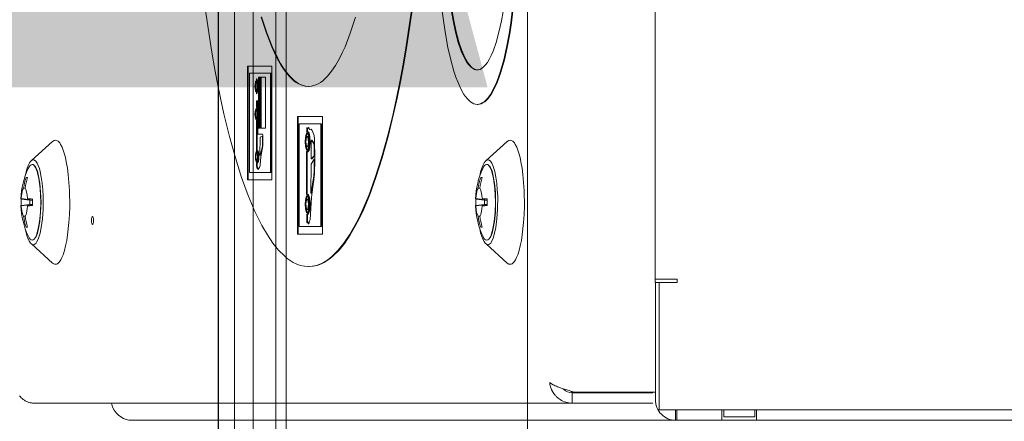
# Model space of a CAD drawing. Header units: centimetres. Extents: x -1436 to 1974, y -887 to 4352.
# Tile 58 of 105: x 604 to 619, y 2475 to 2481. Entities that reach past the tile are written whole.
import ezdxf

# ---------------------------------------------------------------- set-up
doc = ezdxf.new("R2010")
doc.units = ezdxf.units.CM
doc.header["$MEASUREMENT"] = 0
doc.layers.add('00 - nowa technologia myjni_Nr_pióra__246', color=7, linetype='Continuous', lineweight=20, true_color=0x1db3b3)
doc.layers.add('299-A Wymiary Opisy', color=7, linetype='Continuous')
doc.layers.add('299-A Wymiary Opisy_Nr_pióra__11', color=7, linetype='Continuous', lineweight=0)
doc.layers.add('Nowe_199-Z Wymiary i opisy_Nr_pióra__135', color=5, linetype='Continuous', lineweight=20)
doc.styles.add('STYL_AUTOMATYCZNY_1', font='arial.ttf')
doc.dimstyles.new('STYL_AUTOMATYCZNY__1', dxfattribs={"dimtxt": 13, "dimasz": 7.6, "dimexe": 0.18, "dimexo": 0.0625, "dimgap": 0, "dimtad": 1, "dimdec": 0, "dimzin": 0, "dimdsep": 46, "dimtxsty": 'STYL_AUTOMATYCZNY_1', "dimblk": 'ARROWHEAD_2', "dimblk1": 'ARROWHEAD_2', "dimblk2": 'ARROWHEAD_2', "dimcen": 0.09, "dimclrd": 7, "dimclre": 7, "dimclrt": 7, "dimadec": 0, "dimazin": 0, "dimtfac": 1, "dimtdec": 4, "dimtmove": 0, "dimatfit": 3, "dimfxl": 0, "dimtolj": 1, "dimtzin": 0, "dimarcsym": 0})
doc.dimstyles.new('STYL_AUTOMATYCZNY__3', dxfattribs={"dimtxt": 0.18, "dimasz": 14.592, "dimexe": 0.18, "dimexo": 0.0625, "dimgap": 0, "dimtad": 0, "dimtih": 1, "dimtoh": 1, "dimdec": 4, "dimzin": 0, "dimdsep": 46, "dimcen": 0.09, "dimadec": 0, "dimazin": 0, "dimtfac": 1, "dimtdec": 4, "dimtmove": 0, "dimatfit": 3, "dimldrblk": 'ARROWHEAD_5', "dimfxl": 0, "dimtolj": 1, "dimtzin": 0, "dimarcsym": 0})

# ---------------------------------------------------------------- blocks, each defined once
blk = doc.blocks.new('*D80')
at = {"layer": '299-A Wymiary Opisy_Nr_pióra__11', "color": 7, "linetype": 'Continuous', "lineweight": 0}
for p, q in [((62.397, 2870.081), (62.379, 2855.081)), ((621.207, 2869.379), (621.188, 2854.379)), ((65.281, 2867.577), (59.495, 2857.584)), ((618.304, 2856.882), (624.09, 2866.875)), ((62.388, 2862.581), (57.498, 2862.587)), ((621.197, 2861.879), (62.388, 2862.581)), ((626.087, 2861.873), (621.197, 2861.879))]:
    blk.add_line(p, q, dxfattribs=at)
at = {"layer": '299-A Wymiary Opisy_Nr_pióra__11', "color": 7, "lineweight": 0, "insert": (326.923, 2864.848), "char_height": 13, "attachment_point": 7, "rotation": 359.928, "style": 'STYL_AUTOMATYCZNY_1'}
blk.add_mtext('\\A1;{\\pql;\\fArial|b0|i0|c238|p0;\\W1.000000;559}', dxfattribs=at)
blk = doc.blocks.new('ARROWHEAD_2')
at = {"color": 0, "linetype": 'Continuous', "lineweight": 0}
for p, q in [((-0.3781, -0.655), (0.3781, 0.655)), ((0, 0), (-1, 0))]:
    blk.add_line(p, q, dxfattribs=at)
blk = doc.blocks.new('*D87')
at = {"layer": '299-A Wymiary Opisy_Nr_pióra__11', "color": 7, "linetype": 'Continuous', "lineweight": 0}
for p, q in [((583.305, 2567.764), (573.298, 2573.525)), ((578.302, 2570.645), (581.45, 59.085)), ((576.447, 61.965), (586.454, 56.204)), ((573.95, 59.075), (588.95, 59.094)), ((581.45, 59.085), (581.456, 54.195))]:
    blk.add_line(p, q, dxfattribs=at)
at = {"layer": '299-A Wymiary Opisy_Nr_pióra__11', "color": 7, "lineweight": 0, "insert": (582.448, 1337.175), "char_height": 13, "attachment_point": 7, "rotation": 270.0718, "style": 'STYL_AUTOMATYCZNY_1'}
blk.add_mtext('\\A1;{\\pql;\\fArial|b0|i0|c238|p0;\\W1.000000;2\xa0512}', dxfattribs=at)
blk = doc.blocks.new('ARROWHEAD_5')
at = {"linetype": 'Continuous', "lineweight": 0}
blk.add_hatch(color=0, dxfattribs=at).paths.add_polyline_path([(-1, 0.2679), (0, 0), (-1, -0.2679)])
at = {"color": 0, "linetype": 'Continuous', "lineweight": 0}
blk.add_line((0, 0), (-1, 0), dxfattribs=at)

msp = doc.modelspace()

# ---------------------------------------------------------------- linework, layer by layer
at = {"layer": '00 - nowa technologia myjni_Nr_pióra__246', "color": 132, "linetype": 'Continuous', "lineweight": 20, "true_color": 0x1db3b3}
for p, q in [((607.532, 2583.576), (607.532, 2388.576)), ((607.807, 2542.286), (607.807, 2467.27)), ((608.132, 2542.286), (608.132, 2467.27)), ((608.282, 2542.286), (608.282, 2467.27)), ((611.782, 2542.286), (611.782, 2467.27)), ((613.635, 2477.003), (613.635, 2517.003)), ((608.077, 2480.145), (607.724, 2480.145)), ((607.724, 2480.145), (607.724, 2478.493)), ((607.733, 2480.145), (607.733, 2478.493)), ((608.077, 2478.493), (608.077, 2480.145)), ((607.75, 2480.041), (607.75, 2478.6)), ((608.054, 2480.041), (607.75, 2480.041)), ((607.853, 2479.959), (607.853, 2479.936)), ((607.863, 2479.936), (607.853, 2479.936)), ((607.863, 2479.946), (607.863, 2479.936)), ((607.881, 2479.985), (607.901, 2479.985)), ((607.881, 2479.243), (607.881, 2479.985)), ((607.89, 2479.243), (607.89, 2479.985)), ((607.901, 2479.985), (607.901, 2479.243)), ((607.91, 2479.985), (607.984, 2479.985)), ((607.91, 2479.244), (607.91, 2479.985)), ((607.919, 2479.244), (607.919, 2479.985)), ((607.984, 2479.985), (607.984, 2479.244)), ((608.064, 2480.041), (608.054, 2480.041)), ((608.054, 2478.6), (608.054, 2480.041)), ((608.064, 2478.6), (608.064, 2480.041)), ((607.858, 2479.897), (607.848, 2479.897)), ((607.858, 2479.803), (607.848, 2479.803)), ((607.863, 2479.764), (607.853, 2479.764)), ((607.853, 2479.764), (607.853, 2479.741)), ((607.863, 2479.764), (607.863, 2479.754)), ((607.862, 2479.641), (607.852, 2479.641)), ((607.874, 2479.641), (607.852, 2479.641)), ((607.852, 2479.641), (607.852, 2479.543)), ((607.861, 2479.543), (607.852, 2479.543)), ((607.862, 2479.641), (607.861, 2479.543)), ((607.874, 2479.641), (607.862, 2479.641)), ((607.874, 2479.157), (607.874, 2479.641)), ((611.064, 2479.589), (611.055, 2479.589)), ((607.859, 2479.495), (607.849, 2479.495)), ((607.859, 2479.401), (607.849, 2479.401)), ((608.812, 2479.415), (608.447, 2479.415)), ((608.447, 2479.415), (608.447, 2477.706)), ((608.456, 2479.415), (608.456, 2477.706)), ((608.812, 2477.706), (608.812, 2479.415)), ((607.861, 2479.356), (607.852, 2479.356)), ((607.852, 2479.356), (607.852, 2479.157)), ((607.861, 2479.356), (607.862, 2479.157)), ((607.901, 2479.243), (607.881, 2479.243)), ((607.984, 2479.244), (607.91, 2479.244)), ((608.473, 2479.307), (608.473, 2477.817)), ((608.788, 2479.307), (608.473, 2479.307)), ((608.585, 2479.252), (608.581, 2479.194)), ((608.591, 2479.232), (608.585, 2479.252)), ((608.601, 2479.232), (608.591, 2479.232)), ((608.593, 2479.232), (608.591, 2479.194)), ((608.623, 2479.224), (608.616, 2479.241)), ((608.647, 2479.23), (608.623, 2479.224)), ((608.632, 2479.224), (608.623, 2479.224)), ((608.649, 2479.228), (608.632, 2479.224)), ((608.798, 2479.307), (608.788, 2479.307)), ((608.788, 2477.817), (608.788, 2479.307)), ((608.798, 2477.817), (608.798, 2479.307)), ((607.852, 2479.157), (607.852, 2478.917)), ((607.862, 2479.157), (607.862, 2478.917)), ((607.942, 2479.157), (607.874, 2479.157)), ((607.904, 2478.85), (607.906, 2479.113)), ((607.906, 2479.113), (607.942, 2479.129)), ((607.942, 2479.129), (607.941, 2478.998)), ((607.946, 2479.143), (607.942, 2479.157)), ((607.946, 2479.129), (607.942, 2479.129)), ((607.945, 2478.987), (607.946, 2479.143)), ((608.591, 2479.194), (608.581, 2479.194)), ((608.581, 2479.194), (608.581, 2479.187)), ((608.598, 2479.191), (608.588, 2479.191)), ((608.598, 2479.121), (608.588, 2479.121)), ((608.591, 2479.194), (608.591, 2479.191)), ((604.589, 2478.772), (604.897, 2479.049)), ((607.934, 2478.956), (607.913, 2478.865)), ((607.916, 2478.825), (607.945, 2478.987)), ((607.941, 2478.998), (607.934, 2478.956)), ((607.939, 2478.956), (607.934, 2478.956)), ((607.945, 2478.998), (607.941, 2478.998)), ((608.598, 2478.972), (608.588, 2478.972)), ((608.648, 2478.8), (608.648, 2479.052)), ((608.662, 2479.067), (608.652, 2479.067)), ((608.685, 2479.012), (608.688, 2478.994)), ((611.182, 2478.772), (611.49, 2479.049)), ((607.862, 2478.917), (607.852, 2478.917)), ((607.852, 2478.917), (607.858, 2478.916)), ((607.865, 2478.875), (607.855, 2478.875)), ((607.867, 2478.916), (607.858, 2478.916)), ((607.862, 2478.917), (607.867, 2478.916)), ((607.908, 2478.85), (607.904, 2478.85)), ((607.906, 2478.708), (607.916, 2478.825)), ((607.913, 2478.865), (607.908, 2478.85)), ((607.918, 2478.85), (607.908, 2478.85)), ((607.922, 2478.865), (607.913, 2478.865)), ((607.922, 2478.865), (607.918, 2478.85)), ((607.925, 2478.875), (607.922, 2478.865)), ((608.58, 2478.906), (608.58, 2478.279)), ((608.598, 2478.902), (608.588, 2478.902)), ((608.59, 2478.902), (608.59, 2478.282)), ((608.689, 2478.844), (608.648, 2478.8)), ((608.657, 2478.8), (608.648, 2478.8)), ((608.696, 2478.841), (608.657, 2478.8)), ((608.696, 2478.844), (608.689, 2478.844)), ((604.643, 2478.686), (604.628, 2478.703)), ((607.858, 2478.74), (607.852, 2478.739)), ((607.861, 2478.739), (607.852, 2478.739)), ((607.852, 2478.739), (607.852, 2478.696)), ((607.862, 2478.696), (607.852, 2478.696)), ((607.852, 2478.696), (607.856, 2478.672)), ((607.865, 2478.781), (607.855, 2478.781)), ((607.866, 2478.672), (607.856, 2478.672)), ((607.856, 2478.672), (607.863, 2478.659)), ((607.867, 2478.74), (607.858, 2478.74)), ((607.867, 2478.74), (607.861, 2478.739)), ((607.861, 2478.739), (607.862, 2478.696)), ((607.862, 2478.696), (607.866, 2478.672)), ((607.873, 2478.659), (607.863, 2478.659)), ((607.863, 2478.659), (607.869, 2478.652)), ((607.866, 2478.672), (607.873, 2478.659)), ((607.879, 2478.652), (607.869, 2478.652)), ((607.869, 2478.652), (607.881, 2478.644)), ((607.873, 2478.659), (607.879, 2478.652)), ((607.879, 2478.652), (607.884, 2478.649)), ((607.881, 2478.644), (607.886, 2478.652)), ((607.886, 2478.652), (607.889, 2478.663)), ((607.889, 2478.663), (607.897, 2478.674)), ((607.897, 2478.674), (607.902, 2478.683)), ((607.902, 2478.683), (607.906, 2478.708)), ((608.642, 2478.315), (608.647, 2478.72)), ((608.647, 2478.72), (608.69, 2478.791)), ((608.697, 2478.791), (608.69, 2478.791)), ((611.236, 2478.686), (611.221, 2478.703)), ((604.533, 2478.525), (604.512, 2478.528)), ((604.522, 2478.528), (604.512, 2478.528)), ((604.534, 2478.528), (604.522, 2478.528)), ((607.75, 2478.6), (608.054, 2478.6)), ((608.064, 2478.6), (608.054, 2478.6)), ((608.683, 2478.549), (608.648, 2478.309)), ((608.691, 2478.549), (608.683, 2478.549)), ((611.126, 2478.525), (611.105, 2478.528)), ((611.115, 2478.528), (611.105, 2478.528)), ((611.127, 2478.528), (611.115, 2478.528)), ((604.5, 2478.368), (604.474, 2478.371)), ((607.724, 2478.493), (608.077, 2478.493)), ((608.684, 2478.486), (608.658, 2478.309)), ((611.093, 2478.368), (611.067, 2478.371)), ((608.598, 2478.282), (608.588, 2478.282)), ((608.654, 2478.3), (608.645, 2478.3)), ((608.658, 2478.309), (608.648, 2478.309)), ((604.605, 2478.2), (604.44, 2478.22)), ((604.568, 2478.2), (604.44, 2478.215)), ((604.605, 2478.136), (604.44, 2478.116)), ((604.568, 2478.136), (604.44, 2478.12)), ((604.605, 2478.211), (604.533, 2478.22)), ((604.605, 2478.125), (604.533, 2478.116)), ((604.568, 2478.2), (604.593, 2478.2)), ((604.568, 2478.136), (604.568, 2478.2)), ((604.593, 2478.136), (604.568, 2478.136)), ((604.605, 2478.199), (604.593, 2478.2)), ((604.593, 2478.136), (604.605, 2478.137)), ((608.598, 2478.212), (608.588, 2478.212)), ((611.198, 2478.2), (611.033, 2478.22)), ((611.198, 2478.136), (611.033, 2478.116)), ((611.161, 2478.2), (611.034, 2478.215)), ((611.161, 2478.136), (611.034, 2478.12)), ((611.199, 2478.211), (611.126, 2478.22)), ((611.199, 2478.125), (611.126, 2478.116)), ((611.161, 2478.2), (611.186, 2478.2)), ((611.161, 2478.136), (611.161, 2478.2)), ((611.186, 2478.136), (611.161, 2478.136)), ((611.198, 2478.199), (611.186, 2478.2)), ((611.186, 2478.136), (611.198, 2478.137)), ((604.5, 2477.968), (604.474, 2477.965)), ((608.582, 2477.995), (608.585, 2477.868)), ((608.598, 2478.063), (608.588, 2478.063)), ((608.598, 2477.993), (608.588, 2477.993)), ((608.591, 2477.993), (608.594, 2477.88)), ((611.093, 2477.968), (611.067, 2477.965)), ((604.533, 2477.811), (604.512, 2477.808)), ((604.512, 2477.808), (604.522, 2477.808)), ((604.522, 2477.808), (604.534, 2477.808)), ((608.473, 2477.817), (608.788, 2477.817)), ((608.585, 2477.868), (608.594, 2477.88)), ((608.603, 2477.88), (608.594, 2477.88)), ((608.619, 2477.881), (608.631, 2477.919)), ((608.798, 2477.817), (608.788, 2477.817)), ((611.126, 2477.811), (611.105, 2477.808)), ((611.105, 2477.808), (611.115, 2477.808)), ((611.115, 2477.808), (611.127, 2477.808)), ((608.447, 2477.706), (608.812, 2477.706)), ((604.589, 2477.564), (604.897, 2477.286)), ((604.643, 2477.65), (604.628, 2477.633)), ((611.182, 2477.564), (611.49, 2477.286)), ((611.236, 2477.65), (611.221, 2477.633)), ((608.616, 2477.234), (608.607, 2477.234)), ((613.954, 2477.053), (613.635, 2477.053)), ((613.639, 2475.303), (613.639, 2477.003)), ((613.639, 2477.003), (613.691, 2477.003)), ((613.691, 2475.153), (613.691, 2477.003)), ((613.954, 2477.003), (613.691, 2477.003)), ((613.954, 2477.053), (613.954, 2477.003)), ((612.335, 2475.45), (612.288, 2475.465)), ((612.39, 2475.434), (612.335, 2475.45)), ((612.398, 2475.431), (612.39, 2475.434)), ((612.467, 2475.41), (612.398, 2475.431)), ((612.433, 2475.41), (612.398, 2475.431)), ((612.398, 2475.431), (612.398, 2475.431)), ((612.431, 2475.253), (612.431, 2475.403)), ((612.431, 2475.403), (613.599, 2475.403)), ((612.467, 2475.41), (612.433, 2475.41)), ((612.467, 2475.41), (613.635, 2475.41)), ((604.624, 2475.253), (612.431, 2475.253)), ((612.431, 2475.253), (613.599, 2475.253)), ((620.391, 2475.153), (613.691, 2475.153)), ((613.931, 2475.153), (613.931, 2475.003)), ((613.947, 2475.153), (613.947, 2475.003)), ((614.241, 2475.153), (614.629, 2475.153)), ((614.604, 2475.003), (614.604, 2475.153)), ((614.629, 2475.053), (614.629, 2475.153)), ((615.08, 2475.153), (615.13, 2475.153)), ((615.08, 2475.153), (615.08, 2475.053)), ((615.104, 2475.153), (615.104, 2475.003)), ((606.051, 2475.003), (613.931, 2475.003)), ((613.947, 2475.003), (613.931, 2475.003)), ((613.947, 2475.003), (614.604, 2475.003)), ((615.104, 2475.003), (614.604, 2475.003)), ((615.08, 2475.053), (614.629, 2475.053)), ((615.104, 2475.003), (620.391, 2475.003))]:
    msp.add_line(p, q, dxfattribs=at)
for points in [[(610.482, 2482.089), (610.489, 2481.684), (610.511, 2481.299), (610.546, 2480.941), (610.568, 2480.773), (610.592, 2480.613), (610.629, 2480.415), (610.671, 2480.234), (610.716, 2480.072), (610.745, 2479.985), (610.776, 2479.905), (610.818, 2479.812), (610.862, 2479.734), (610.908, 2479.672), (610.955, 2479.627), (610.981, 2479.61), (611.006, 2479.598), (611.03, 2479.592), (611.055, 2479.589)], [(610.596, 2482.089), (610.604, 2481.73), (610.625, 2481.392), (610.659, 2481.08), (610.68, 2480.936), (610.704, 2480.801), (610.74, 2480.636), (610.78, 2480.489), (610.823, 2480.362), (610.851, 2480.297), (610.88, 2480.239), (610.906, 2480.197), (610.933, 2480.161), (610.972, 2480.122), (611.013, 2480.097), (611.033, 2480.091), (611.055, 2480.089)], [(610.606, 2482.089), (610.613, 2481.732), (610.634, 2481.396), (610.668, 2481.086), (610.689, 2480.943), (610.713, 2480.808), (610.748, 2480.643), (610.787, 2480.496), (610.83, 2480.369), (610.858, 2480.303), (610.887, 2480.244), (610.912, 2480.202), (610.939, 2480.166), (610.978, 2480.125), (611.018, 2480.099), (611.038, 2480.092), (611.059, 2480.089)], [(611.055, 2479.589), (611.079, 2479.592), (611.103, 2479.598), (611.128, 2479.61), (611.153, 2479.627), (611.201, 2479.672), (611.247, 2479.734), (611.291, 2479.812), (611.333, 2479.905), (611.364, 2479.985), (611.393, 2480.072), (611.438, 2480.234), (611.479, 2480.415), (611.517, 2480.613), (611.541, 2480.773), (611.563, 2480.941), (611.598, 2481.299), (611.62, 2481.684), (611.627, 2482.089)], [(611.055, 2480.089), (611.075, 2480.091), (611.096, 2480.097), (611.137, 2480.122), (611.176, 2480.161), (611.203, 2480.197), (611.229, 2480.239), (611.258, 2480.297), (611.286, 2480.362), (611.329, 2480.489), (611.369, 2480.636), (611.405, 2480.801), (611.429, 2480.936), (611.45, 2481.08), (611.484, 2481.392), (611.505, 2481.73), (611.513, 2482.089)], [(611.064, 2479.589), (611.088, 2479.592), (611.112, 2479.598), (611.138, 2479.61), (611.163, 2479.627), (611.211, 2479.672), (611.257, 2479.734), (611.301, 2479.812), (611.343, 2479.905), (611.373, 2479.985), (611.402, 2480.072), (611.448, 2480.234), (611.489, 2480.415), (611.526, 2480.613), (611.551, 2480.773), (611.573, 2480.941), (611.608, 2481.299), (611.629, 2481.684), (611.637, 2482.089)], [(607.11, 2480.984), (607.19, 2480.439), (607.235, 2480.173), (607.283, 2479.916), (607.331, 2479.679), (607.381, 2479.452), (607.462, 2479.12), (607.547, 2478.812), (607.637, 2478.527), (607.732, 2478.268), (607.83, 2478.035), (607.88, 2477.929), (607.932, 2477.829), (608.011, 2477.694), (608.091, 2477.575), (608.173, 2477.473), (608.257, 2477.388), (608.3, 2477.353), (608.343, 2477.322), (608.386, 2477.295), (608.429, 2477.273), (608.488, 2477.252), (608.547, 2477.239), (608.607, 2477.234)], [(608.607, 2477.234), (608.666, 2477.239), (608.725, 2477.252), (608.784, 2477.273), (608.827, 2477.295), (608.871, 2477.322), (608.914, 2477.353), (608.956, 2477.388), (609.04, 2477.473), (609.122, 2477.575), (609.203, 2477.694), (609.281, 2477.829), (609.333, 2477.929), (609.383, 2478.035), (609.482, 2478.268), (609.576, 2478.527), (609.666, 2478.812), (609.752, 2479.12), (609.833, 2479.452), (609.883, 2479.679), (609.93, 2479.916), (609.978, 2480.173), (610.023, 2480.439), (610.104, 2480.984)], [(608.616, 2477.234), (608.676, 2477.239), (608.735, 2477.252), (608.794, 2477.273), (608.837, 2477.295), (608.88, 2477.322), (608.923, 2477.353), (608.966, 2477.388), (609.05, 2477.473), (609.132, 2477.575), (609.212, 2477.694), (609.291, 2477.829), (609.343, 2477.929), (609.393, 2478.035), (609.491, 2478.268), (609.586, 2478.527), (609.676, 2478.812), (609.761, 2479.12), (609.842, 2479.452), (609.892, 2479.679), (609.94, 2479.916), (609.988, 2480.173), (610.033, 2480.439), (610.114, 2480.984)], [(607.92, 2480.853), (607.996, 2480.62), (608.074, 2480.423), (608.114, 2480.335), (608.155, 2480.253), (608.211, 2480.155), (608.268, 2480.069), (608.327, 2479.997), (608.395, 2479.932), (608.429, 2479.907), (608.464, 2479.886), (608.51, 2479.865), (608.558, 2479.852), (608.605, 2479.848)], [(607.927, 2480.86), (608.004, 2480.627), (608.081, 2480.43), (608.162, 2480.259), (608.203, 2480.184), (608.246, 2480.116), (608.289, 2480.055), (608.333, 2480.002), (608.4, 2479.936), (608.434, 2479.91), (608.469, 2479.888), (608.515, 2479.866), (608.563, 2479.853), (608.61, 2479.848)], [(608.605, 2479.848), (608.653, 2479.852), (608.7, 2479.865), (608.747, 2479.886), (608.782, 2479.907), (608.816, 2479.932), (608.884, 2479.997), (608.943, 2480.069), (609, 2480.155), (609.056, 2480.253), (609.097, 2480.335), (609.137, 2480.423), (609.214, 2480.62), (609.291, 2480.853)], [(607.875, 2479.838), (607.875, 2479.881), (607.87, 2479.918), (607.866, 2479.938), (607.86, 2479.951), (607.856, 2479.957), (607.853, 2479.959)], [(607.853, 2479.936), (607.855, 2479.935), (607.858, 2479.93), (607.866, 2479.904), (607.87, 2479.84)], [(607.848, 2479.927), (607.847, 2479.926), (607.844, 2479.925), (607.841, 2479.921), (607.837, 2479.911), (607.832, 2479.884), (607.83, 2479.85)], [(607.83, 2479.85), (607.832, 2479.816), (607.837, 2479.789), (607.841, 2479.778), (607.844, 2479.775), (607.847, 2479.773), (607.848, 2479.773)], [(607.848, 2479.897), (607.846, 2479.896), (607.845, 2479.895), (607.842, 2479.89), (607.839, 2479.874), (607.837, 2479.85)], [(607.837, 2479.85), (607.839, 2479.826), (607.842, 2479.81), (607.845, 2479.805), (607.846, 2479.804), (607.847, 2479.803)], [(607.853, 2479.924), (607.849, 2479.917), (607.843, 2479.891)], [(607.843, 2479.809), (607.849, 2479.783), (607.853, 2479.776)], [(607.865, 2479.85), (607.864, 2479.884), (607.859, 2479.911), (607.854, 2479.921), (607.852, 2479.925), (607.849, 2479.926), (607.848, 2479.927)], [(607.859, 2479.85), (607.857, 2479.874), (607.853, 2479.89), (607.851, 2479.895), (607.85, 2479.896), (607.848, 2479.897)], [(607.848, 2479.803), (607.85, 2479.804), (607.851, 2479.805), (607.853, 2479.81), (607.857, 2479.826), (607.859, 2479.85)], [(607.848, 2479.773), (607.849, 2479.773), (607.852, 2479.775), (607.854, 2479.778), (607.859, 2479.789), (607.864, 2479.816), (607.865, 2479.85)], [(607.87, 2479.84), (607.865, 2479.789), (607.857, 2479.769), (607.854, 2479.765), (607.853, 2479.764)], [(607.853, 2479.741), (607.855, 2479.743), (607.859, 2479.747), (607.868, 2479.773), (607.875, 2479.838)], [(607.863, 2479.891), (607.861, 2479.895), (607.859, 2479.896), (607.858, 2479.897)], [(607.858, 2479.803), (607.859, 2479.804), (607.861, 2479.805), (607.863, 2479.809)], [(607.849, 2479.525), (607.847, 2479.525), (607.845, 2479.523), (607.842, 2479.52), (607.838, 2479.509), (607.833, 2479.482), (607.831, 2479.448)], [(607.854, 2479.522), (607.85, 2479.515), (607.844, 2479.489)], [(607.866, 2479.448), (607.865, 2479.482), (607.859, 2479.509), (607.855, 2479.52), (607.853, 2479.523), (607.85, 2479.525), (607.849, 2479.525)], [(607.852, 2479.543), (607.858, 2479.535), (607.867, 2479.506), (607.871, 2479.474), (607.872, 2479.438)], [(607.861, 2479.543), (607.866, 2479.536), (607.874, 2479.516)], [(607.831, 2479.448), (607.833, 2479.414), (607.838, 2479.387), (607.842, 2479.376), (607.845, 2479.373), (607.847, 2479.371), (607.849, 2479.371)], [(607.849, 2479.495), (607.847, 2479.494), (607.846, 2479.493), (607.843, 2479.488), (607.839, 2479.472), (607.838, 2479.448)], [(607.838, 2479.448), (607.839, 2479.424), (607.843, 2479.408), (607.846, 2479.403), (607.847, 2479.402), (607.848, 2479.401)], [(607.844, 2479.407), (607.85, 2479.381), (607.854, 2479.374)], [(607.859, 2479.448), (607.858, 2479.472), (607.854, 2479.488), (607.852, 2479.493), (607.851, 2479.494), (607.849, 2479.495)], [(607.849, 2479.401), (607.851, 2479.402), (607.852, 2479.403), (607.854, 2479.408), (607.858, 2479.424), (607.859, 2479.448)], [(607.849, 2479.371), (607.85, 2479.371), (607.853, 2479.373), (607.855, 2479.376), (607.859, 2479.387), (607.865, 2479.414), (607.866, 2479.448)], [(607.872, 2479.438), (607.869, 2479.403), (607.863, 2479.375), (607.856, 2479.36), (607.852, 2479.356)], [(607.864, 2479.489), (607.861, 2479.493), (607.86, 2479.494), (607.859, 2479.495)], [(607.859, 2479.401), (607.86, 2479.402), (607.861, 2479.403), (607.864, 2479.407)], [(607.874, 2479.381), (607.866, 2479.361), (607.861, 2479.356)], [(608.608, 2479.251), (608.606, 2479.251), (608.602, 2479.248), (608.591, 2479.232)], [(608.612, 2479.248), (608.608, 2479.244), (608.601, 2479.232)], [(608.616, 2479.241), (608.612, 2479.248), (608.611, 2479.25), (608.608, 2479.251)], [(608.56, 2479.046), (608.564, 2479.109), (608.574, 2479.154), (608.58, 2479.165), (608.583, 2479.169), (608.587, 2479.17), (608.588, 2479.171)], [(608.57, 2479.046), (608.571, 2479.091), (608.577, 2479.128), (608.587, 2479.161), (608.593, 2479.169)], [(608.571, 2479.046), (608.573, 2479.08), (608.578, 2479.106), (608.582, 2479.116), (608.585, 2479.119), (608.587, 2479.121), (608.588, 2479.121)], [(608.588, 2479.191), (608.59, 2479.191), (608.594, 2479.189), (608.598, 2479.185), (608.605, 2479.171), (608.612, 2479.149), (608.617, 2479.119), (608.622, 2479.046)], [(608.588, 2479.171), (608.59, 2479.17), (608.593, 2479.169), (608.597, 2479.165), (608.603, 2479.154), (608.613, 2479.109), (608.617, 2479.046)], [(608.588, 2479.121), (608.59, 2479.121), (608.592, 2479.119), (608.594, 2479.116), (608.599, 2479.106), (608.604, 2479.08), (608.605, 2479.046)], [(608.598, 2479.191), (608.6, 2479.191), (608.604, 2479.189), (608.608, 2479.185), (608.615, 2479.171), (608.622, 2479.149), (608.627, 2479.119), (608.631, 2479.046)], [(608.598, 2479.121), (608.599, 2479.121), (608.602, 2479.119), (608.604, 2479.116), (608.608, 2479.106), (608.613, 2479.08), (608.615, 2479.046)], [(608.694, 2478.602), (608.697, 2478.769), (608.693, 2479.103)], [(604.897, 2479.049), (604.918, 2479.063), (604.939, 2479.068)], [(604.939, 2479.068), (604.954, 2479.065), (604.976, 2479.053), (605, 2479.028), (605.012, 2479.008), (605.034, 2478.967), (605.05, 2478.925), (605.064, 2478.881), (605.081, 2478.818), (605.095, 2478.753), (605.111, 2478.663), (605.123, 2478.573), (605.134, 2478.456), (605.141, 2478.338), (605.144, 2478.105), (605.141, 2477.988), (605.133, 2477.872), (605.114, 2477.695), (605.101, 2477.615), (605.085, 2477.535), (605.068, 2477.468), (605.047, 2477.403), (605.032, 2477.366), (605.014, 2477.33), (604.992, 2477.298), (604.967, 2477.276), (604.953, 2477.27), (604.939, 2477.268)], [(608.588, 2478.922), (608.587, 2478.922), (608.583, 2478.924), (608.58, 2478.928), (608.574, 2478.939), (608.564, 2478.984), (608.56, 2479.046)], [(608.593, 2478.924), (608.587, 2478.932), (608.577, 2478.965), (608.571, 2479.002), (608.57, 2479.046)], [(608.588, 2478.972), (608.587, 2478.972), (608.585, 2478.974), (608.582, 2478.977), (608.578, 2478.987), (608.573, 2479.013), (608.571, 2479.046)], [(608.622, 2479.046), (608.617, 2478.974), (608.612, 2478.944), (608.605, 2478.921), (608.598, 2478.908), (608.594, 2478.904), (608.59, 2478.902), (608.588, 2478.902)], [(608.617, 2479.046), (608.613, 2478.984), (608.603, 2478.939), (608.597, 2478.928), (608.593, 2478.924), (608.59, 2478.922), (608.588, 2478.922)], [(608.605, 2479.046), (608.604, 2479.013), (608.599, 2478.987), (608.594, 2478.977), (608.592, 2478.974), (608.59, 2478.972), (608.588, 2478.972)], [(608.631, 2479.046), (608.627, 2478.974), (608.622, 2478.944), (608.615, 2478.921), (608.608, 2478.908), (608.604, 2478.904), (608.6, 2478.902), (608.598, 2478.902)], [(608.615, 2479.046), (608.613, 2479.013), (608.608, 2478.987), (608.604, 2478.977), (608.602, 2478.974), (608.599, 2478.972), (608.598, 2478.972)], [(608.648, 2479.052), (608.65, 2479.064), (608.651, 2479.066), (608.652, 2479.067)], [(611.49, 2479.049), (611.512, 2479.063), (611.532, 2479.068)], [(611.532, 2479.068), (611.548, 2479.065), (611.569, 2479.053), (611.593, 2479.028), (611.606, 2479.008), (611.627, 2478.967), (611.644, 2478.925), (611.658, 2478.881), (611.675, 2478.818), (611.689, 2478.753), (611.704, 2478.663), (611.716, 2478.573), (611.727, 2478.456), (611.735, 2478.338), (611.738, 2478.105), (611.734, 2477.988), (611.727, 2477.872), (611.707, 2477.695), (611.695, 2477.615), (611.679, 2477.535), (611.662, 2477.468), (611.641, 2477.403), (611.626, 2477.366), (611.608, 2477.33), (611.585, 2477.298), (611.56, 2477.276), (611.546, 2477.27), (611.532, 2477.268)], [(607.855, 2478.905), (607.854, 2478.905), (607.851, 2478.903), (607.849, 2478.9), (607.845, 2478.889), (607.839, 2478.862), (607.838, 2478.828)], [(607.838, 2478.828), (607.839, 2478.794), (607.845, 2478.767), (607.849, 2478.757), (607.851, 2478.753), (607.854, 2478.751), (607.855, 2478.751)], [(607.855, 2478.875), (607.853, 2478.874), (607.852, 2478.873), (607.85, 2478.869), (607.846, 2478.852), (607.845, 2478.828)], [(607.845, 2478.828), (607.846, 2478.804), (607.85, 2478.788), (607.852, 2478.783), (607.853, 2478.782), (607.855, 2478.781)], [(607.86, 2478.902), (607.856, 2478.895), (607.85, 2478.869)], [(607.873, 2478.828), (607.871, 2478.862), (607.866, 2478.889), (607.862, 2478.9), (607.859, 2478.903), (607.857, 2478.905), (607.855, 2478.905)], [(607.855, 2478.781), (607.857, 2478.782), (607.858, 2478.783), (607.861, 2478.788), (607.865, 2478.804), (607.866, 2478.828)], [(607.855, 2478.751), (607.857, 2478.751), (607.859, 2478.753), (607.862, 2478.757), (607.866, 2478.767), (607.871, 2478.794), (607.873, 2478.828)], [(607.866, 2478.828), (607.865, 2478.852), (607.861, 2478.869), (607.858, 2478.873), (607.857, 2478.874), (607.856, 2478.875)], [(607.858, 2478.916), (607.859, 2478.916), (607.863, 2478.913), (607.866, 2478.909), (607.872, 2478.895), (607.877, 2478.866), (607.879, 2478.828)], [(607.879, 2478.828), (607.877, 2478.791), (607.872, 2478.761), (607.866, 2478.747), (607.863, 2478.743), (607.859, 2478.74), (607.858, 2478.74)], [(607.87, 2478.869), (607.868, 2478.873), (607.867, 2478.874), (607.865, 2478.875)], [(607.867, 2478.916), (607.869, 2478.916), (607.873, 2478.913), (607.876, 2478.909), (607.881, 2478.895), (607.887, 2478.866), (607.889, 2478.828)], [(607.889, 2478.828), (607.887, 2478.791), (607.881, 2478.761), (607.876, 2478.747), (607.873, 2478.743), (607.869, 2478.74), (607.867, 2478.74)], [(604.498, 2478.551), (604.511, 2478.61), (604.527, 2478.663), (604.542, 2478.703), (604.562, 2478.74), (604.577, 2478.76), (604.591, 2478.773)], [(604.617, 2477.551), (604.631, 2477.553), (604.644, 2477.562), (604.656, 2477.574), (604.668, 2477.592), (604.693, 2477.645), (604.714, 2477.717), (604.731, 2477.799), (604.748, 2477.925), (604.757, 2478.067), (604.757, 2478.255), (604.753, 2478.348), (604.744, 2478.444), (604.732, 2478.532), (604.716, 2478.612), (604.704, 2478.657), (604.689, 2478.699), (604.673, 2478.736), (604.653, 2478.765), (604.636, 2478.779), (604.617, 2478.785)], [(604.628, 2478.703), (604.648, 2478.673), (604.666, 2478.631), (604.683, 2478.576), (604.696, 2478.511), (604.708, 2478.438), (604.716, 2478.361), (604.722, 2478.266), (604.724, 2478.168)], [(604.642, 2477.649), (604.647, 2477.655), (604.657, 2477.672), (604.676, 2477.719), (604.694, 2477.788), (604.711, 2477.889), (604.723, 2478.023), (604.728, 2478.168), (604.723, 2478.313), (604.711, 2478.447), (604.694, 2478.548), (604.676, 2478.617), (604.657, 2478.664), (604.647, 2478.681), (604.642, 2478.687)], [(607.85, 2478.787), (607.856, 2478.761), (607.86, 2478.754)], [(607.865, 2478.781), (607.867, 2478.782), (607.868, 2478.783), (607.87, 2478.787)], [(611.091, 2478.551), (611.104, 2478.61), (611.12, 2478.663), (611.136, 2478.703), (611.155, 2478.74), (611.171, 2478.76), (611.184, 2478.773)], [(611.211, 2477.551), (611.224, 2477.553), (611.237, 2477.562), (611.25, 2477.574), (611.262, 2477.592), (611.286, 2477.645), (611.307, 2477.717), (611.324, 2477.799), (611.341, 2477.925), (611.35, 2478.067), (611.351, 2478.255), (611.346, 2478.348), (611.337, 2478.444), (611.325, 2478.532), (611.309, 2478.612), (611.297, 2478.657), (611.283, 2478.699), (611.266, 2478.736), (611.246, 2478.765), (611.229, 2478.779), (611.211, 2478.785)], [(611.221, 2478.703), (611.241, 2478.673), (611.259, 2478.631), (611.276, 2478.576), (611.29, 2478.511), (611.301, 2478.438), (611.309, 2478.361), (611.315, 2478.266), (611.317, 2478.168)], [(611.235, 2477.649), (611.24, 2477.655), (611.25, 2477.672), (611.269, 2477.719), (611.287, 2477.788), (611.304, 2477.889), (611.317, 2478.023), (611.321, 2478.168), (611.317, 2478.313), (611.304, 2478.447), (611.287, 2478.548), (611.269, 2478.617), (611.25, 2478.664), (611.24, 2478.681), (611.235, 2478.687)], [(604.474, 2478.371), (604.469, 2478.364), (604.461, 2478.346), (604.453, 2478.321), (604.444, 2478.268), (604.44, 2478.22)], [(604.533, 2478.22), (604.528, 2478.27), (604.52, 2478.318), (604.509, 2478.353), (604.498, 2478.371)], [(611.067, 2478.371), (611.062, 2478.364), (611.054, 2478.346), (611.047, 2478.321), (611.037, 2478.268), (611.033, 2478.22)], [(611.126, 2478.22), (611.121, 2478.27), (611.113, 2478.318), (611.102, 2478.353), (611.091, 2478.371)], [(608.559, 2478.138), (608.563, 2478.2), (608.574, 2478.245), (608.58, 2478.256), (608.583, 2478.26), (608.586, 2478.262), (608.588, 2478.262)], [(608.569, 2478.138), (608.571, 2478.182), (608.576, 2478.219), (608.586, 2478.252), (608.593, 2478.26)], [(608.588, 2478.282), (608.59, 2478.282), (608.594, 2478.28), (608.598, 2478.276), (608.605, 2478.262), (608.611, 2478.24), (608.617, 2478.211), (608.621, 2478.138)], [(608.588, 2478.262), (608.59, 2478.262), (608.593, 2478.26), (608.596, 2478.256), (608.602, 2478.245), (608.612, 2478.2), (608.616, 2478.138)], [(608.598, 2478.282), (608.6, 2478.282), (608.604, 2478.28), (608.607, 2478.276), (608.614, 2478.262), (608.621, 2478.24), (608.626, 2478.211), (608.631, 2478.138)], [(608.631, 2477.919), (608.638, 2477.994), (608.649, 2478.239)], [(608.645, 2478.3), (608.643, 2478.302), (608.643, 2478.305), (608.642, 2478.315)], [(608.648, 2478.309), (608.647, 2478.303), (608.646, 2478.301), (608.645, 2478.3)], [(608.658, 2478.309), (608.656, 2478.303), (608.655, 2478.301), (608.655, 2478.3)], [(604.44, 2478.116), (604.444, 2478.066), (604.453, 2478.018), (604.463, 2477.984), (604.474, 2477.965)], [(604.498, 2477.965), (604.503, 2477.972), (604.512, 2477.99), (604.519, 2478.015), (604.528, 2478.068), (604.533, 2478.116)], [(604.724, 2478.168), (604.72, 2478.023), (604.706, 2477.887), (604.694, 2477.811), (604.678, 2477.744), (604.661, 2477.692), (604.642, 2477.653), (604.628, 2477.633)], [(608.588, 2478.013), (608.586, 2478.013), (608.583, 2478.015), (608.58, 2478.019), (608.574, 2478.031), (608.563, 2478.075), (608.559, 2478.138)], [(608.593, 2478.015), (608.586, 2478.023), (608.576, 2478.056), (608.571, 2478.093), (608.569, 2478.138)], [(608.571, 2478.138), (608.573, 2478.171), (608.578, 2478.197), (608.582, 2478.207), (608.584, 2478.21), (608.587, 2478.212), (608.588, 2478.212)], [(608.588, 2478.063), (608.587, 2478.064), (608.584, 2478.065), (608.582, 2478.068), (608.578, 2478.078), (608.573, 2478.104), (608.571, 2478.138)], [(608.588, 2478.212), (608.589, 2478.212), (608.592, 2478.21), (608.594, 2478.207), (608.598, 2478.197), (608.603, 2478.171), (608.605, 2478.138)], [(608.621, 2478.138), (608.617, 2478.065), (608.611, 2478.035), (608.605, 2478.013), (608.598, 2477.999), (608.594, 2477.995), (608.59, 2477.993), (608.588, 2477.993)], [(608.616, 2478.138), (608.612, 2478.075), (608.602, 2478.031), (608.596, 2478.019), (608.593, 2478.015), (608.59, 2478.013), (608.588, 2478.013)], [(608.605, 2478.138), (608.603, 2478.104), (608.598, 2478.078), (608.594, 2478.068), (608.592, 2478.065), (608.589, 2478.064), (608.588, 2478.063)], [(608.598, 2478.212), (608.599, 2478.212), (608.601, 2478.21), (608.604, 2478.207), (608.608, 2478.197), (608.613, 2478.171), (608.615, 2478.138)], [(608.631, 2478.138), (608.626, 2478.065), (608.621, 2478.035), (608.614, 2478.013), (608.607, 2477.999), (608.604, 2477.995), (608.6, 2477.993), (608.598, 2477.993)], [(608.615, 2478.138), (608.613, 2478.104), (608.608, 2478.078), (608.604, 2478.068), (608.601, 2478.065), (608.599, 2478.064), (608.598, 2478.063)], [(611.033, 2478.116), (611.038, 2478.066), (611.046, 2478.018), (611.057, 2477.984), (611.067, 2477.965)], [(611.091, 2477.965), (611.096, 2477.972), (611.105, 2477.99), (611.112, 2478.015), (611.122, 2478.068), (611.126, 2478.116)], [(611.317, 2478.168), (611.313, 2478.023), (611.3, 2477.887), (611.287, 2477.811), (611.272, 2477.744), (611.255, 2477.692), (611.236, 2477.653), (611.221, 2477.633)], [(608.594, 2477.88), (608.601, 2477.861), (608.604, 2477.856), (608.608, 2477.853), (608.609, 2477.853)], [(608.603, 2477.88), (608.61, 2477.862), (608.613, 2477.857)], [(608.609, 2477.853), (608.612, 2477.854), (608.613, 2477.856), (608.616, 2477.862), (608.619, 2477.881)], [(604.591, 2477.562), (604.577, 2477.576), (604.562, 2477.596), (604.542, 2477.633), (604.527, 2477.672), (604.511, 2477.725), (604.498, 2477.785)], [(611.184, 2477.562), (611.171, 2477.576), (611.156, 2477.596), (611.136, 2477.633), (611.12, 2477.672), (611.104, 2477.725), (611.091, 2477.785)], [(604.628, 2477.633), (604.613, 2477.622), (604.598, 2477.618)], [(611.221, 2477.633), (611.206, 2477.622), (611.191, 2477.618)], [(604.939, 2477.268), (604.922, 2477.271), (604.897, 2477.286)], [(611.532, 2477.268), (611.515, 2477.271), (611.49, 2477.286)], [(612.154, 2475.518), (612.118, 2475.541), (612.106, 2475.553)], [(605.749, 2475.253), (605.759, 2475.215), (605.772, 2475.183), (605.79, 2475.149), (605.816, 2475.113), (605.851, 2475.077), (605.887, 2475.051), (605.924, 2475.031), (605.961, 2475.016), (606.004, 2475.007), (606.051, 2475.003)]]:
    msp.add_lwpolyline(points, dxfattribs=at)
for centre, radius, start, end in [((607.856, 2479.925), 0.013, 26.949, 58.8893), ((607.856, 2479.775), 0.0131, 301.1964, 333.5123), ((608.258, 2479.007), 0.449, 16.753, 29.8358), ((608.589, 2479.18), 0.0109, 94.3095, 140.7409), ((608.586, 2479.103), 0.107, 0.0778, 17.8665), ((608.652, 2479.064), 0.0029, 23.3764, 75.7215), ((608.244, 2478.795), 0.491, 26.128, 33.3653), ((608.661, 2479.064), 0.0029, 23.3764, 75.7215), ((608.254, 2478.795), 0.491, 26.128, 33.3653), ((604.812, 2478.886), 3.877, 359.3811, 1.5965), ((608.589, 2478.913), 0.0111, 218.411, 265.4295), ((605.637, 2478.168), 1.201, 155.9359, 177.5924), ((602.791, 2478.751), 5.899, 358.5644, 0.3915), ((612.23, 2478.168), 1.201, 155.9359, 177.5924), ((605.661, 2478.168), 1.204, 162.5963, 170.2826), ((605.747, 2478.169), 1.265, 163.5308, 170.8251), ((601.635, 2479.354), 7.102, 350.9681, 353.3825), ((608.264, 2478.61), 0.424, 351.7041, 359.0753), ((608.098, 2478.61), 0.596, 352.7807, 359.1733), ((612.254, 2478.168), 1.204, 162.5963, 170.2826), ((612.34, 2478.169), 1.265, 163.5308, 170.8251), ((608.589, 2478.272), 0.0107, 93.835, 139.1812), ((604.44, 2478.217), 0.00282, 95.1563, 157.172), ((604.442, 2478.22), 0.0048, 203.0182, 255.5478), ((604.442, 2478.116), 0.00479, 104.4512, 156.9898), ((604.44, 2478.119), 0.00282, 202.8273, 264.8463), ((605.637, 2478.168), 1.201, 182.4076, 204.0638), ((605.627, 2478.168), 1.187, 177.7102, 182.2898), ((604.318, 2474.297), 3.928, 85.8094, 86.8723), ((604.318, 2482.038), 3.928, 273.1276, 274.1906), ((605.862, 2478.168), 1.258, 177.8387, 182.1609), ((611.033, 2478.217), 0.00282, 95.1575, 157.1688), ((611.035, 2478.22), 0.00479, 203.014, 255.5476), ((611.035, 2478.116), 0.00479, 104.4512, 156.9898), ((611.033, 2478.119), 0.00282, 202.8273, 264.8463), ((612.23, 2478.168), 1.201, 182.4076, 204.0638), ((612.22, 2478.168), 1.187, 177.7106, 182.2898), ((610.912, 2474.298), 3.928, 85.8093, 86.8724), ((610.912, 2482.039), 3.929, 273.1277, 274.1906), ((612.455, 2478.168), 1.258, 177.8387, 182.1609), ((605.662, 2478.168), 1.205, 189.7178, 197.3989), ((605.746, 2478.167), 1.264, 189.1751, 196.4732), ((608.588, 2478.002), 0.0098, 226.9687, 267.329), ((612.255, 2478.168), 1.205, 189.7175, 197.3992), ((612.339, 2478.167), 1.264, 189.1748, 196.4735), ((612.42, 2475.575), 0.315, 184.0052, 195.584), ((612.427, 2476.059), 0.606, 243.1521, 249.9627), ((612.426, 2475.576), 0.32, 195.5746, 206.3514), ((612.429, 2475.578), 0.324, 206.352, 218.4102), ((612.431, 2475.579), 0.326, 218.4081, 226.444), ((612.778, 2476.986), 1.597, 249.5283, 252.1354), ((612.428, 2475.583), 0.179, 222.0584, 228.2888), ((612.431, 2475.587), 0.184, 228.4128, 270.0878), ((604.634, 2475.517), 0.267, 216.1304, 231.9601), ((604.628, 2475.509), 0.257, 232.0062, 242.1184), ((604.625, 2475.503), 0.251, 242.1197, 253.5181), ((604.624, 2475.499), 0.246, 253.5178, 269.9845), ((612.431, 2475.58), 0.327, 226.4408, 237.6843), ((612.431, 2475.579), 0.327, 237.6708, 269.9923)]:
    msp.add_arc(centre, radius, start, end, dxfattribs=at)
for centre, major_axis, ratio, start_param, end_param in [((604.598, 2478.169), (0, 0.548), 0.229341, 6.283167, 6.757741), ((604.6, 2477.451), (0.017, 1.333), 0.151164, 0.000962, 0.13353), ((604.598, 2478.168), (0, 0.55), 0.229092, 6.046219, 6.283188), ((611.191, 2478.169), (0, 0.548), 0.229341, 6.283167, 6.757741), ((611.194, 2477.451), (0.017, 1.333), 0.151167, 0.000962, 0.133533), ((611.191, 2478.168), (0, 0.55), 0.229092, 6.046219, 6.283188), ((605.475, 2477.903), (0, -0.06), 0.229047, 3.141593, 6.283185), ((605.475, 2477.903), (0, -0.06), 0.229047, 1.570796, 3.141593), ((605.475, 2477.903), (0, -0.06), 0.229047, 0, 1.570796), ((604.598, 2478.166), (0, 0.548), 0.229369, 2.666987, 3.141589), ((611.191, 2478.166), (0, 0.548), 0.229384, 2.666953, 3.141587), ((604.601, 2478.804), (-0.017, 1.254), 0.155872, 3.003064, 3.14051), ((611.194, 2478.804), (-0.017, 1.253), 0.155909, 3.003031, 3.140509), ((613.931, 2475.303), (0, 0.3), 0.973417, 1.570796, 3.141593), ((613.931, 2475.303), (0, 0.15), 0.973417, 3.105074, 3.141593)]:
    msp.add_ellipse(centre, major_axis=major_axis, ratio=ratio, start_param=start_param, end_param=end_param, dxfattribs=at)

# ---------------------------------------------------------------- dimensions: what is measured, and where the dimension line sits
at = {"layer": '299-A Wymiary Opisy', "color": 7, "linetype": 'Continuous', "lineweight": 0}
for base, p1, p2, angle, picture, middle, turn in [((62.388, 2862.581), (621.379, 3006.651), (60.718, 1533.251), 179.928, '*D80', (341.771, 2871.33), 359.928), ((581.45, 59.085), (621.926, 2570.699), (625.074, 59.14), 270.0718, '*D87', (588.976, 1314.883), 270.0718)]:
    dim = msp.add_linear_dim(base=base, p1=p1, p2=p2, angle=angle, dimstyle='STYL_AUTOMATYCZNY__1', dxfattribs=at)
    dim.commit()
    dim.dimension.update_dxf_attribs({"geometry": picture, "text_midpoint": middle, "dimtype": 160, "text_rotation": turn})

# ---------------------------------------------------------------- leaders
at = {"layer": 'Nowe_199-Z Wymiary i opisy_Nr_pióra__135', "color": 5, "linetype": 'Continuous', "lineweight": 20, "annotation_type": 0, "has_hookline": 1, "hookline_direction": 1, "text_width": 294.052}
msp.add_leader([(607.296, 2494.427), (607.296, 2368.703), (511.665, 2368.099)], dimstyle='STYL_AUTOMATYCZNY__3', dxfattribs=at)

doc.saveas('drawing.dxf')
